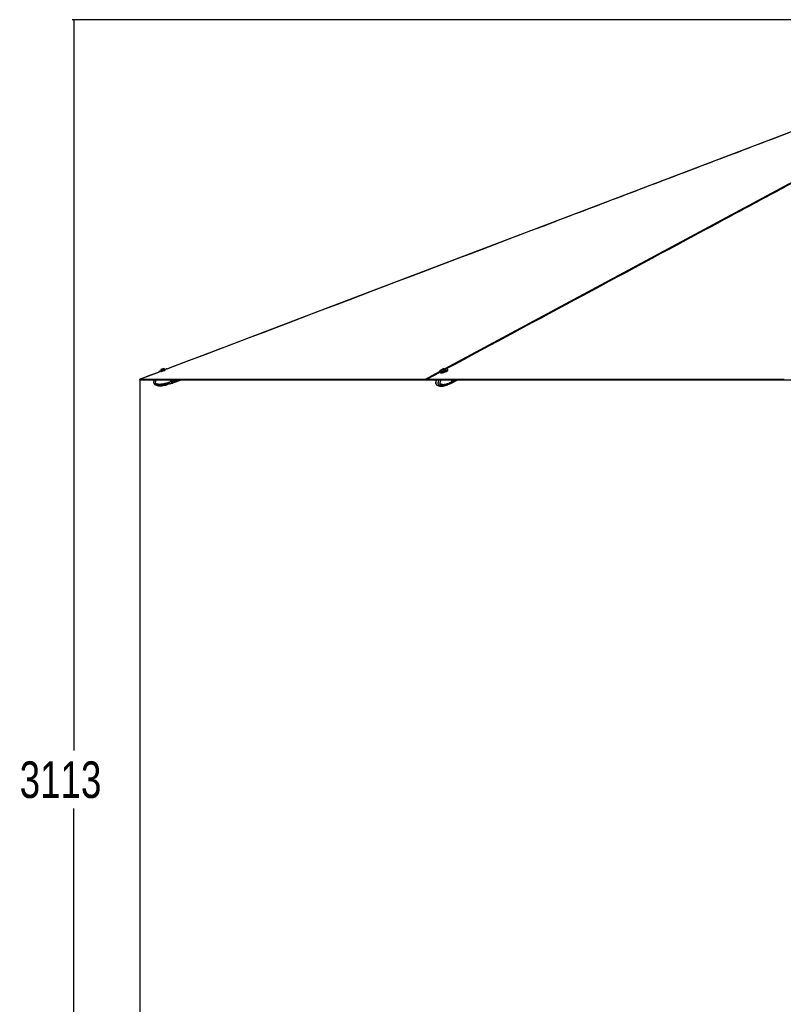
# Model space of a CAD drawing. Header units: millimetres. Extents: x 20 to 26560, y 16 to 17993.
# Tile 2 of 95: x 729 to 3857, y 4089 to 8122. Entities that reach past the tile are written whole.
import ezdxf

# ---------------------------------------------------------------- set-up
doc = ezdxf.new("R2010")
doc.units = ezdxf.units.MM
doc.layers.add('COMPONENT_GEOMETRY', color=7, linetype='Continuous')
doc.styles.add('SLDTEXTSTYLE0', font='TXT', dxfattribs={"width": 0.75})
doc.dimstyles.new('SLDDIMSTYLE0', dxfattribs={"dimtxt": 150, "dimasz": 6.604, "dimexe": 0, "dimexo": 0.0625, "dimgap": 37.5, "dimtad": 0, "dimtih": 1, "dimtoh": 1, "dimdec": 0, "dimlfac": 0.5, "dimrnd": 1e-09, "dimzin": 12, "dimdsep": 46, "dimtxsty": 'SLDTEXTSTYLE0', "dimsah": 1, "dimcen": 0.09, "dimadec": 0, "dimazin": 3, "dimtfac": 1, "dimtdec": 0, "dimtofl": 0, "dimtmove": 0, "dimatfit": 3, "dimfxl": 1, "dimfrac": 2, "dimtolj": 1, "dimtzin": 12, "dimarcsym": 0})

# ---------------------------------------------------------------- blocks, each defined once
blk = doc.blocks.new('_D_2')
at = {"layer": 'COMPONENT_GEOMETRY', "color": 7, "ltscale": 2}
for p, q in [((9012.3, 8122.3), (943.9, 8122.3)), ((950.2, 8122.3), (950.2, 5128.7)), ((950.2, 1897), (950.2, 4890.6)), ((8163.9, 1897), (943.9, 1897))]:
    blk.add_line(p, q, dxfattribs=at)
for points in [[(950.2, 8122.3), (949.2, 8115.7), (951.2, 8115.7)], [(950.2, 1897), (951.2, 1903.6), (949.2, 1903.6)]]:
    blk.add_solid(points, dxfattribs=at)
at = {"layer": 'COMPONENT_GEOMETRY', "color": 7, "ltscale": 2, "insert": (728.5, 5084), "char_height": 150, "attachment_point": 1, "style": 'SLDTEXTSTYLE0'}
blk.add_mtext('3113', dxfattribs=at)
blk = doc.blocks.new('_D_4')
at = {"layer": 'COMPONENT_GEOMETRY', "color": 7, "ltscale": 2}
for p, q in [((1221.2, 6646.7), (1221.2, 2855.5)), ((10006.5, 2222.9), (10006.5, 2868.2)), ((1221.2, 2861.9), (5392.1, 2861.9)), ((10006.5, 2861.9), (5835.5, 2861.9))]:
    blk.add_line(p, q, dxfattribs=at)
for points in [[(1221.2, 2861.9), (1227.8, 2860.8), (1227.8, 2862.9)], [(10006.5, 2861.9), (9999.9, 2862.9), (9999.9, 2860.8)]]:
    blk.add_solid(points, dxfattribs=at)
at = {"layer": 'COMPONENT_GEOMETRY', "color": 7, "ltscale": 2, "insert": (5392.1, 2936.2), "char_height": 150, "attachment_point": 1, "style": 'SLDTEXTSTYLE0'}
blk.add_mtext('4393', dxfattribs=at)

msp = doc.modelspace()

# ---------------------------------------------------------------- linework, layer by layer
at = {"color": 8, "linetype": 'Continuous', "lineweight": 25, "ltscale": 2}
for p, q in [((1300.18, 6678.8), (1223.33, 6649.61)), ((2390.43, 6649.61), (2447.94, 6680.5)), ((2449.49, 6677.1), (2398.32, 6649.61)), ((1352.25, 6642.2), (1350.22, 6647.65)), ((1352.81, 6642.41), (1366.88, 6647.65)), ((1354.54, 6637.79), (1380.97, 6647.65)), ((2501.4, 6640.82), (2499.6, 6647.65)), ((2501.19, 6636.42), (2522.46, 6647.65)), ((2501.79, 6641.03), (2514.33, 6647.65))]:
    msp.add_line(p, q, dxfattribs=at)
at = {"color": 7, "linetype": 'Continuous', "lineweight": 25, "ltscale": 2}
for p, q in [((1298.64, 6680.34), (1299.19, 6678.86)), ((1305.84, 6683.92), (1305.99, 6683.51)), ((1323.79, 6690.15), (1323.64, 6690.57)), ((1331.91, 6691.29), (1331.43, 6692.57)), ((2447.57, 6680.63), (2448.1, 6678.61)), ((2455.09, 6683.45), (2455.2, 6683.04)), ((2459.83, 6689.32), (2460.86, 6690.41)), ((2462.08, 6689.22), (2459.83, 6689.32)), ((2460.86, 6690.41), (2464.14, 6691.41)), ((2461.16, 6689.26), (2460.86, 6690.41)), ((2465.36, 6690.21), (2462.08, 6689.22)), ((2464.14, 6691.41), (2466.39, 6691.31)), ((2464.52, 6689.96), (2464.14, 6691.41)), ((2466.39, 6691.31), (2465.36, 6690.21)), ((2473.58, 6687.88), (2473.47, 6688.29)), ((2482.2, 6686.55), (2481.41, 6689.54)), ((1221.8, 6647.65), (2393.3, 6647.65)), ((1331.09, 6627.38), (1328.5, 6625.75)), ((1339.25, 6630.13), (1333.44, 6628.53)), ((1345.15, 6630.34), (1341.93, 6630.37)), ((1345.46, 6630.57), (1352.15, 6632.74)), ((1349.06, 6641.01), (1346.59, 6647.65)), ((1349.06, 6641.01), (1349.07, 6641.01)), ((1349.07, 6641.01), (1352.25, 6642.2)), ((1350.96, 6636.46), (1350.79, 6636.38)), ((1352.81, 6642.41), (1350.86, 6647.65)), ((1353.97, 6637.58), (1350.96, 6636.46)), ((1352.15, 6632.74), (1355.34, 6633.93)), ((1355.9, 6634.14), (1392.12, 6647.65)), ((1531.22, 6647.65), (1523.81, 6647.65)), ((1688.44, 6647.65), (1686.67, 6647.65)), ((2091.44, 6647.65), (2083.83, 6647.65)), ((2393.3, 6647.65), (2393.29, 6647.65)), ((2393.3, 6647.65), (5221.54, 6647.65)), ((2435.01, 6647.65), (2393.3, 6647.65)), ((2439.86, 6624.78), (2439.13, 6625.1)), ((2441.14, 6624.21), (2439.86, 6624.78)), ((2480.56, 6626.01), (2478.1, 6625.28)), ((2487.39, 6628.76), (2483.28, 6627.16)), ((2488.02, 6629.02), (2495.4, 6632.47)), ((2488.03, 6629), (2488.23, 6629)), ((2488.27, 6629.02), (2488.23, 6629)), ((2495.5, 6632.52), (2497.76, 6633.71)), ((2499.14, 6639.64), (2497.03, 6647.65)), ((2498.15, 6633.92), (2524.16, 6647.65)), ((2498.66, 6635.09), (2498.53, 6635.01)), ((2500.79, 6636.21), (2498.66, 6635.09)), ((2499.14, 6639.64), (2501.4, 6640.82)), ((2499.14, 6639.64), (2499.14, 6639.64)), ((2501.55, 6640.98), (2499.79, 6647.65)), ((2501.79, 6641.03), (2500.05, 6647.65)), ((3295.02, 6647.65), (3290.2, 6647.65)), ((3496.42, 6647.65), (3492.62, 6647.65))]:
    msp.add_line(p, q, dxfattribs=at)
at = {"color": 7, "linetype": 'Continuous', "lineweight": 25, "ltscale": 2, "flags": 128}
for points in [[(4692.62, 7968), (4444.32, 7873.65), (3985.61, 7699.38), (3166.49, 7388.21), (2123.96, 6992.17), (1665.24, 6817.92), (1640.01, 6808.33), (1614.78, 6798.75), (1589.57, 6789.17), (1564.93, 6779.81), (1541.1, 6770.76), (1518.1, 6762.02), (1495.92, 6753.6), (1474.08, 6745.3), (1459.11, 6739.61), (1441.92, 6733.08), (1422.5, 6725.71), (1400.86, 6717.49), (1377, 6708.42), (1350.92, 6698.51), (1331.91, 6691.29)], [(1299.19, 6678.86), (1295.68, 6677.53), (1265.1, 6665.91), (1232.54, 6653.55), (1221.17, 6649.23)], [(1298.87, 6680.85), (1299.06, 6680.92), (1299.87, 6681.23), (1301.3, 6681.76), (1303.28, 6682.5), (1305.74, 6683.42), (1308.57, 6684.47), (1311.67, 6685.63), (1314.89, 6686.83)], [(1305.84, 6683.92), (1306, 6683.98), (1306.78, 6684.28), (1308.15, 6684.79), (1310.01, 6685.48), (1312.22, 6686.31), (1314.62, 6687.2), (1317.03, 6688.1), (1319.26, 6688.93), (1321.16, 6689.64), (1322.59, 6690.17), (1323.43, 6690.49), (1323.64, 6690.57)], [(1308.63, 6690.03), (1308.84, 6690.11), (1309.69, 6690.42), (1311.05, 6690.93), (1312.72, 6691.55), (1314.44, 6692.19), (1315.96, 6692.76), (1317.04, 6693.16), (1317.52, 6693.34), (1317.53, 6693.35)], [(1314.89, 6686.83), (1318.12, 6688.03), (1321.21, 6689.19), (1324.05, 6690.25), (1326.51, 6691.16), (1328.49, 6691.9), (1329.92, 6692.44), (1330.73, 6692.74), (1330.91, 6692.81)], [(2476.86, 6685.07), (2474.27, 6683.84), (2471.29, 6682.66), (2468.02, 6681.57), (2464.61, 6680.64), (2461.19, 6679.88), (2457.91, 6679.34), (2454.9, 6679.03), (2452.28, 6678.97), (2450.16, 6679.16), (2448.63, 6679.59), (2447.74, 6680.25), (2447.57, 6680.63)], [(2456.71, 6687.45), (2456.24, 6687.26), (2453.51, 6686.08), (2451.21, 6684.87), (2449.46, 6683.68), (2448.32, 6682.57), (2447.83, 6681.57), (2447.99, 6680.79)], [(2455.09, 6683.77), (2455.24, 6683.19), (2456.04, 6682.76), (2457.46, 6682.56)], [(2457.46, 6682.56), (2459.38, 6682.61), (2461.66, 6682.9), (2464.14, 6683.41), (2466.63, 6684.1), (2468.95, 6684.93), (2470.91, 6685.82), (2472.39, 6686.72), (2473.26, 6687.56), (2473.47, 6688.27), (2473.31, 6688.57)], [(2459.7, 6688.66), (2461.14, 6688.73), (2462.88, 6689.04), (2464.66, 6689.55), (2466.2, 6690.17), (2467.27, 6690.82), (2467.71, 6691.39), (2467.44, 6691.79), (2466.52, 6691.97), (2465.08, 6691.9), (2463.34, 6691.58), (2461.56, 6691.08), (2460.02, 6690.45), (2458.95, 6689.81), (2458.51, 6689.24), (2458.78, 6688.84), (2459.7, 6688.66)], [(2480.96, 6689.52), (2480.93, 6689.79), (2480.4, 6690.53), (2479.21, 6691.06), (2477.42, 6691.37), (2475.09, 6691.43), (2472.33, 6691.25), (2470.09, 6690.97)], [(2481.41, 6689.54), (2481.42, 6689.51), (2481.27, 6688.57), (2480.43, 6687.49), (2478.94, 6686.3), (2476.86, 6685.07)], [(2477.65, 6682.07), (2479.73, 6683.3), (2481.22, 6684.49), (2482.06, 6685.57), (2482.21, 6686.51), (2482.2, 6686.55)], [(1223.33, 6649.61), (1224.93, 6649.61), (1231.36, 6649.61), (1234.58, 6649.61), (1241, 6649.61), (1244.22, 6649.61), (1250.64, 6649.61), (1253.86, 6649.61), (1260.29, 6649.61), (1263.5, 6649.61), (1266.71, 6649.61), (1273.14, 6649.61), (1276.36, 6649.61), (1282.78, 6649.61), (1286, 6649.61), (1292.42, 6649.61), (1295.64, 6649.61), (1298.85, 6649.61), (1305.28, 6649.61), (1308.49, 6649.61), (1314.92, 6649.61), (1318.14, 6649.61), (1324.56, 6649.61), (1327.78, 6649.61), (1334.2, 6649.61), (1337.42, 6649.61), (1340.63, 6649.61), (1347.06, 6649.61), (1350.27, 6649.61), (1356.7, 6649.61), (1359.91, 6649.61), (1366.34, 6649.61), (1369.56, 6649.61), (1375.98, 6649.61), (1379.2, 6649.61), (1382.41, 6649.61), (1388.84, 6649.61), (1392.05, 6649.61), (1398.48, 6649.61), (1401.69, 6649.61), (1408.12, 6649.61), (1411.34, 6649.61), (1417.76, 6649.61), (1420.98, 6649.61), (1424.19, 6649.61), (1430.62, 6649.61), (1433.83, 6649.61), (1440.26, 6649.61), (1443.47, 6649.61), (1449.9, 6649.61), (1453.12, 6649.61), (1456.33, 6649.61), (1462.76, 6649.61), (1465.97, 6649.61), (1472.4, 6649.61), (1475.61, 6649.61), (1482.04, 6649.61), (1485.25, 6649.61), (1491.68, 6649.61), (1494.89, 6649.61), (1498.11, 6649.61), (1504.54, 6649.61), (1507.75, 6649.61), (1514.18, 6649.61), (1517.39, 6649.61), (1523.82, 6649.61), (1527.03, 6649.61), (1533.46, 6649.61), (1536.67, 6649.61), (1539.89, 6649.61), (1546.32, 6649.61), (1549.53, 6649.61), (1555.96, 6649.61), (1559.17, 6649.61), (1565.6, 6649.61), (1568.81, 6649.61), (1575.24, 6649.61), (1578.45, 6649.61), (1581.67, 6649.61), (1588.09, 6649.61), (1591.31, 6649.61), (1597.74, 6649.61), (1600.95, 6649.61), (1607.38, 6649.61), (1610.59, 6649.61), (1613.81, 6649.61), (1620.23, 6649.61), (1623.45, 6649.61), (1629.87, 6649.61), (1633.09, 6649.61), (1639.52, 6649.61), (1642.73, 6649.61), (1649.16, 6649.61), (1652.37, 6649.61), (1655.58, 6649.61), (1662.01, 6649.61), (1665.23, 6649.61), (1671.65, 6649.61), (1674.87, 6649.61), (1681.3, 6649.61), (1684.51, 6649.61), (1690.94, 6649.61), (1694.15, 6649.61), (1697.36, 6649.61), (1703.79, 6649.61), (1707.01, 6649.61), (1713.43, 6649.61), (1716.65, 6649.61), (1723.07, 6649.61), (1726.29, 6649.61), (1732.72, 6649.61), (1735.93, 6649.61), (1739.14, 6649.61), (1745.57, 6649.61), (1748.78, 6649.61), (1755.21, 6649.61), (1758.43, 6649.61), (1764.85, 6649.61), (1768.07, 6649.61), (1771.28, 6649.61), (1777.71, 6649.61), (1780.92, 6649.61), (1787.35, 6649.61), (1790.56, 6649.61), (1796.99, 6649.61), (1800.21, 6649.61), (1806.63, 6649.61), (1809.85, 6649.61), (1813.06, 6649.61), (1819.49, 6649.61), (1822.7, 6649.61), (1829.13, 6649.61), (1832.34, 6649.61), (1838.77, 6649.61), (1841.98, 6649.61), (1848.41, 6649.61), (1851.63, 6649.61), (1854.84, 6649.61), (1861.27, 6649.61), (1864.48, 6649.61), (1870.91, 6649.61), (1874.12, 6649.61), (1880.55, 6649.61), (1883.76, 6649.61), (1890.19, 6649.61), (1893.41, 6649.61), (1896.62, 6649.61), (1903.05, 6649.61), (1906.26, 6649.61), (1912.69, 6649.61), (1915.9, 6649.61), (1922.33, 6649.61), (1925.54, 6649.61), (1928.76, 6649.61), (1935.18, 6649.61), (1938.4, 6649.61), (1944.83, 6649.61), (1948.04, 6649.61), (1954.47, 6649.61), (1957.68, 6649.61), (1964.11, 6649.61), (1967.32, 6649.61), (1970.54, 6649.61), (1976.96, 6649.61), (1980.18, 6649.61), (1986.6, 6649.61), (1989.82, 6649.61), (1996.25, 6649.61), (1999.46, 6649.61), (2005.89, 6649.61), (2009.1, 6649.61), (2012.32, 6649.61), (2018.74, 6649.61), (2021.96, 6649.61), (2028.38, 6649.61), (2031.6, 6649.61), (2038.03, 6649.61), (2041.24, 6649.61), (2047.67, 6649.61), (2050.88, 6649.61), (2054.09, 6649.61), (2060.52, 6649.61), (2063.74, 6649.61), (2070.16, 6649.61), (2073.38, 6649.61), (2079.8, 6649.61), (2083.02, 6649.61), (2086.23, 6649.61), (2092.66, 6649.61), (2095.87, 6649.61), (2102.3, 6649.61), (2105.51, 6649.61), (2111.94, 6649.61), (2115.16, 6649.61), (2121.58, 6649.61), (2124.8, 6649.61), (2128.01, 6649.61), (2134.44, 6649.61), (2137.65, 6649.61), (2144.08, 6649.61), (2147.29, 6649.61), (2153.72, 6649.61), (2156.93, 6649.61), (2163.36, 6649.61), (2166.58, 6649.61), (2169.79, 6649.61), (2176.22, 6649.61), (2179.43, 6649.61), (2185.86, 6649.61), (2189.07, 6649.61), (2195.5, 6649.61), (2198.71, 6649.61), (2205.14, 6649.61), (2208.35, 6649.61), (2211.57, 6649.61), (2218, 6649.61), (2221.21, 6649.61), (2227.64, 6649.61), (2230.85, 6649.61), (2237.28, 6649.61), (2240.49, 6649.61), (2243.71, 6649.61), (2250.13, 6649.61), (2253.35, 6649.61), (2259.77, 6649.61), (2262.99, 6649.61), (2269.42, 6649.61), (2272.63, 6649.61), (2279.06, 6649.61), (2282.27, 6649.61), (2285.49, 6649.61), (2291.91, 6649.61), (2295.13, 6649.61), (2301.55, 6649.61), (2304.77, 6649.61), (2311.2, 6649.61), (2314.41, 6649.61), (2320.84, 6649.61), (2324.05, 6649.61), (2327.26, 6649.61), (2333.69, 6649.61), (2336.91, 6649.61), (2343.33, 6649.61), (2346.55, 6649.61), (2352.97, 6649.61), (2356.19, 6649.61), (2362.61, 6649.61), (2365.83, 6649.61), (2369.04, 6649.61), (2375.47, 6649.61), (2378.68, 6649.61), (2384.56, 6649.61), (2390.43, 6649.61)], [(1281.57, 6647.65), (1281.2, 6647.18), (1279.15, 6643.83), (1277.92, 6641.01), (1277.14, 6637.66), (1277.14, 6634.93), (1277.7, 6632.67), (1279, 6630.29), (1281.94, 6627.46), (1284.33, 6626.05), (1287.52, 6624.74), (1291.65, 6623.66), (1296.84, 6622.91), (1303.19, 6622.63), (1310.76, 6622.95), (1322.75, 6624.55), (1328.13, 6625.78), (1328.13, 6625.78)], [(1352.81, 6642.41), (1352.8, 6642.4), (1352.77, 6642.39), (1352.72, 6642.37), (1352.65, 6642.34), (1352.56, 6642.31), (1352.47, 6642.28), (1352.36, 6642.24), (1352.25, 6642.2)], [(1353.97, 6637.58), (1353.82, 6638), (1353.64, 6638.48), (1353.44, 6639.01), (1353.22, 6639.59), (1352.99, 6640.21), (1352.75, 6640.86), (1352.5, 6641.52), (1352.25, 6642.2)], [(1354.54, 6637.79), (1354.38, 6638.21), (1354.2, 6638.69), (1354, 6639.22), (1353.78, 6639.8), (1353.55, 6640.42), (1353.31, 6641.07), (1353.07, 6641.73), (1352.81, 6642.41)], [(1355.9, 6634.14), (1355.81, 6634.37), (1355.55, 6635.07), (1355.12, 6636.22), (1354.54, 6637.79)], [(2398.32, 6649.61), (2402.2, 6649.61), (2417.72, 6649.61), (2425.48, 6649.61), (2441, 6649.61), (2448.75, 6649.61), (2464.27, 6649.61), (2472.03, 6649.61), (2487.55, 6649.61), (2495.31, 6649.61), (2503.07, 6649.61), (2518.58, 6649.61), (2526.34, 6649.61), (2541.86, 6649.61), (2549.62, 6649.61), (2565.14, 6649.61), (2572.9, 6649.61), (2580.65, 6649.61), (2596.17, 6649.61), (2603.93, 6649.61), (2619.45, 6649.61), (2627.21, 6649.61), (2642.72, 6649.61), (2650.48, 6649.61), (2666, 6649.61), (2673.76, 6649.61), (2681.52, 6649.61), (2697.04, 6649.61), (2704.79, 6649.61), (2720.31, 6649.61), (2728.07, 6649.61), (2743.59, 6649.61), (2751.35, 6649.61), (2766.86, 6649.61), (2774.62, 6649.61), (2782.38, 6649.61), (2797.9, 6649.61), (2805.66, 6649.61), (2821.18, 6649.61), (2828.93, 6649.61), (2844.45, 6649.61), (2852.21, 6649.61), (2867.73, 6649.61), (2875.49, 6649.61), (2883.25, 6649.61), (2898.76, 6649.61), (2906.52, 6649.61), (2922.04, 6649.61), (2929.8, 6649.61), (2945.32, 6649.61), (2953.08, 6649.61), (2960.83, 6649.61), (2976.35, 6649.61), (2984.11, 6649.61), (2999.63, 6649.61), (3007.39, 6649.61), (3022.9, 6649.61), (3030.66, 6649.61), (3046.18, 6649.61), (3053.94, 6649.61), (3061.7, 6649.61), (3077.22, 6649.61), (3084.97, 6649.61), (3100.49, 6649.61), (3108.25, 6649.61), (3123.77, 6649.61), (3131.53, 6649.61), (3147.04, 6649.61), (3154.8, 6649.61), (3162.56, 6649.61), (3178.08, 6649.61), (3185.84, 6649.61), (3201.36, 6649.61), (3209.11, 6649.61), (3224.63, 6649.61), (3232.39, 6649.61), (3247.91, 6649.61), (3255.67, 6649.61), (3263.43, 6649.61), (3278.94, 6649.61), (3286.7, 6649.61), (3302.22, 6649.61), (3309.98, 6649.61), (3325.5, 6649.61), (3333.26, 6649.61), (3341.01, 6649.61), (3356.53, 6649.61), (3364.29, 6649.61), (3379.81, 6649.61), (3387.57, 6649.61), (3403.08, 6649.61), (3410.84, 6649.61), (3426.36, 6649.61), (3434.12, 6649.61), (3441.88, 6649.61), (3457.4, 6649.61), (3465.15, 6649.61), (3480.67, 6649.61), (3488.43, 6649.61), (3503.95, 6649.61), (3511.71, 6649.61), (3527.22, 6649.61), (3534.98, 6649.61), (3542.74, 6649.61), (3558.26, 6649.61), (3566.02, 6649.61), (3581.54, 6649.61), (3589.29, 6649.61), (3604.81, 6649.61), (3612.57, 6649.61), (3628.09, 6649.61), (3635.85, 6649.61), (3643.61, 6649.61), (3659.12, 6649.61), (3666.88, 6649.61), (3682.4, 6649.61), (3690.16, 6649.61), (3705.68, 6649.61), (3713.44, 6649.61), (3721.19, 6649.61), (3736.71, 6649.61), (3744.47, 6649.61), (3759.99, 6649.61), (3767.75, 6649.61), (3783.26, 6649.61), (3791.02, 6649.61), (3806.54, 6649.61), (3814.3, 6649.61), (3822.06, 6649.61), (3837.58, 6649.61), (3845.33, 6649.61), (3860.85, 6649.61)], [(2497.76, 6633.71), (2499.19, 6634.65), (2500.79, 6636.21)], [(2498.15, 6633.92), (2499.59, 6634.86), (2501.19, 6636.42)]]:
    msp.add_lwpolyline(points, dxfattribs=at)
at = {"color": 8, "linetype": 'Continuous', "lineweight": 25, "ltscale": 2, "flags": 128}
for points in [[(2468.29, 6691.43), (3918.21, 7470.36), (4118.28, 7577.84), (4318.36, 7685.33), (4518.46, 7792.82), (4718.57, 7900.32), (4830.54, 7960.47)], [(1315.03, 6686.46), (1311.73, 6685.22), (1308.57, 6684.04), (1305.67, 6682.96), (1303.15, 6682.02), (1301.12, 6681.26), (1299.66, 6680.72), (1298.83, 6680.41), (1298.64, 6680.34)], [(1306.49, 6679.85), (1306.78, 6679.96), (1309.69, 6681.05), (1312.85, 6682.23), (1316.15, 6683.46)], [(1331.43, 6692.57), (1331.24, 6692.5), (1330.41, 6692.19), (1328.95, 6691.65), (1326.92, 6690.89), (1324.4, 6689.95), (1321.5, 6688.87), (1318.33, 6687.69), (1315.03, 6686.46)], [(1316.15, 6683.46), (1319.45, 6684.69), (1322.62, 6685.87), (1324.71, 6686.65)], [(2447.99, 6680.79), (2448.03, 6680.74), (2448.89, 6680.09), (2450.39, 6679.67), (2452.46, 6679.48), (2455.02, 6679.54), (2457.96, 6679.84), (2461.17, 6680.37), (2464.51, 6681.11), (2467.84, 6682.03), (2471.03, 6683.09), (2473.95, 6684.24), (2476.48, 6685.44)], [(1352.15, 6632.74), (1352.06, 6632.97), (1351.8, 6633.67), (1351.38, 6634.82), (1350.79, 6636.38)], [(1355.34, 6633.93), (1355.25, 6634.16), (1354.99, 6634.86), (1354.56, 6636.01), (1353.97, 6637.58)], [(2495.41, 6632.47), (2496.93, 6633.45), (2498.53, 6635.01)], [(2501.55, 6640.98), (2501.55, 6640.97), (2501.55, 6640.94), (2501.52, 6640.9), (2501.47, 6640.87), (2501.4, 6640.82)]]:
    msp.add_lwpolyline(points, dxfattribs=at)
at = {"color": 7, "linetype": 'Continuous', "lineweight": 25, "ltscale": 4}
for centre, radius, start, end in [((1299.01, 6680.48), 0.4, 110.4599, 200.4599), ((1316.41, 6682.78), 10.63, 137.00077, 173.79828), ((1316.41, 6682.78), 10.63, 47.12152, 83.91903), ((1331.05, 6692.43), 0.4, 20.4599, 110.4599), ((2452.61, 6731.06), 55.02, 269.19869, 297.07893), ((2451.87, 6733.25), 57.56, 272.1132, 296.41114), ((2465.46, 6681.4), 10.63, 127.32519, 167.16889), ((2465.46, 6681.4), 10.63, 42.35463, 82.19833), ((2472.73, 6692.34), 11.65, 294.0048, 318.8565), ((1353.83, 6638.12), 0.554, 285.39204, 14.27119), ((1355.13, 6634.49), 0.6, 290.4599, 20.4599), ((2496.44, 6639.13), 5.24, 326.21996, 18.8843), ((2496.84, 6639.34), 5.24, 326.21996, 18.8843)]:
    msp.add_arc(centre, radius, start, end, dxfattribs=at)
at = {"color": 8, "linetype": 'Continuous', "lineweight": 25, "ltscale": 4}
msp.add_arc((2474.43, 6692.2), 7.06, 286.88946, 337.728, dxfattribs=at)
at = {"color": 8, "linetype": 'Continuous', "lineweight": 25, "ltscale": 2}
for points, knots in [([(4693.35, 7967.9), (4616.94, 7938.86), (4437.66, 7870.71), (4155.49, 7763.5), (3846.84, 7646.24), (3538.2, 7528.99), (3229.55, 7411.73), (2493.88, 7132.26), (1861.1, 6891.88), (1331.2, 6690.59)], [0, 0, 0, 0, 0.0681806, 0.1599808, 0.2517809, 0.3435811, 0.4353814, 0.5271816, 1, 1, 1, 1]), ([(4842.58, 7962.97), (4791.64, 7935.57), (4668.01, 7869.07), (4471.57, 7763.5), (4253.36, 7646.24), (4035.13, 7528.99), (3816.9, 7411.73), (3297.21, 7132.52), (2850.26, 6892.4), (2476.05, 6691.37)], [0, 0, 0, 0, 0.06461381, 0.15682586, 0.24903788, 0.34125, 0.43346213, 0.52567423, 1, 1, 1, 1]), ([(1350.79, 6636.38), (1350.79, 6636.38), (1350.79, 6632.06), (1334.8, 6632.57), (1324.04, 6626.55), (1310.48, 6624.75), (1300.05, 6624.07), (1292.2, 6624.74), (1285.96, 6626.51), (1282.19, 6628.49), (1279.95, 6630.85), (1278.72, 6633.04), (1278.08, 6635.64), (1278.53, 6639.55), (1280.31, 6643.72), (1282.37, 6646.36), (1283.38, 6647.65)], [0, 0, 0, 0, 0.00000129, 0.1404092, 0.33011079, 0.46628692, 0.56493907, 0.67204178, 0.71845532, 0.77461379, 0.80741815, 0.82167655, 0.85572423, 0.89171045, 0.94708381, 1, 1, 1, 1]), ([(1290.66, 6647.65), (1289.85, 6646.86), (1287.75, 6644.81), (1285.32, 6641.44), (1283.81, 6638.19), (1283.49, 6636.05), (1283.74, 6634.96), (1284.24, 6634.09), (1285.53, 6632.81), (1288.06, 6631.56), (1293.11, 6630.12), (1300.07, 6629.54), (1309.86, 6630.03), (1322.22, 6632.04), (1335.76, 6635.72), (1345.04, 6639.41), (1349.06, 6641.01)], [0, 0, 0, 0, 0.040791, 0.1055878, 0.148573, 0.1686713, 0.1821039, 0.1877433, 0.2046287, 0.2463363, 0.2877811, 0.3935602, 0.4958527, 0.6403094, 0.8440282, 1, 1, 1, 1]), ([(2439.13, 6625.1), (2439.07, 6625.13), (2437.9, 6625.64), (2436.19, 6627.15), (2434.64, 6629.47), (2433.77, 6631.67), (2433.32, 6634.26), (2433.58, 6638.18), (2434.87, 6642.67), (2436.29, 6645.95), (2437.29, 6647.54), (2437.36, 6647.65)], [0, 0, 0, 0, 0.0100092, 0.1950253, 0.3030968, 0.3500729, 0.4622418, 0.580801, 0.7632178, 0.9826809, 1, 1, 1, 1]), ([(2498.53, 6635.01), (2498.53, 6635.01), (2494.19, 6635.01), (2489.01, 6628.42), (2477.39, 6625.76), (2467.71, 6623.27), (2459.66, 6622.72), (2453.75, 6623.35), (2449.08, 6625.13), (2446.3, 6627.1), (2444.69, 6629.46), (2443.81, 6631.65), (2443.36, 6634.25), (2443.73, 6638.17), (2445.33, 6642.68), (2447.06, 6645.98), (2448.27, 6647.56), (2448.35, 6647.65)], [0, 0, 0, 0, 0.000005, 0.1377982, 0.3239621, 0.457601, 0.5544155, 0.6595239, 0.7050725, 0.7601861, 0.7923794, 0.8063728, 0.8397858, 0.8751023, 0.9294424, 0.995617, 1, 1, 1, 1]), ([(2456.62, 6647.65), (2455.64, 6646.41), (2453.68, 6643.93), (2451.49, 6640.05), (2450.31, 6636.79), (2450.04, 6634.66), (2450.21, 6633.57), (2450.57, 6632.7), (2451.51, 6631.42), (2453.39, 6630.16), (2457.14, 6628.73), (2462.34, 6628.15), (2469.66, 6628.64), (2478.94, 6630.66), (2489.11, 6634.35), (2496.11, 6638.04), (2499.14, 6639.64)], [0, 0, 0, 0, 0.06268213, 0.12600311, 0.16800631, 0.18764704, 0.20077283, 0.20628247, 0.2227839, 0.26354342, 0.3040433, 0.40740189, 0.50735918, 0.64852304, 0.84759289, 1, 1, 1, 1])]:
    msp.add_open_spline(points, degree=3, knots=knots, dxfattribs=at)
at = {"color": 7, "linetype": 'Continuous', "lineweight": 25, "ltscale": 2}
for points, knots in [([(1223.33, 6649.61), (1222.8, 6649.58), (1222.05, 6649.53), (1221.37, 6649.3), (1221.17, 6649.23)], [0, 0, 0, 0, 0.70073263, 1, 1, 1, 1]), ([(1221.8, 6647.65), (1221.7, 6647.92), (1221.49, 6648.44), (1221.28, 6648.96), (1221.17, 6649.23)], [0, 0, 0, 0, 0.50002, 1, 1, 1, 1]), ([(1328.16, 6625.63), (1328.15, 6625.63), (1328.12, 6625.62), (1328.34, 6625.7), (1328.5, 6625.75)], [0, 0, 0, 0, 0.2889975, 1, 1, 1, 1]), ([(1331.09, 6627.38), (1331.25, 6627.52), (1331.56, 6627.78), (1332.35, 6628.18), (1333.02, 6628.42), (1333.39, 6628.52), (1333.44, 6628.53)], [0, 0, 0, 0, 0.31952499, 0.63963937, 0.94704475, 1, 1, 1, 1]), ([(1339.25, 6630.13), (1339.57, 6630.21), (1340.21, 6630.37), (1341.11, 6630.45), (1341.66, 6630.42), (1341.89, 6630.38), (1341.93, 6630.37)], [0, 0, 0, 0, 0.3056247, 0.6108176, 0.930643, 1, 1, 1, 1]), ([(1345.15, 6630.34), (1345.3, 6630.37), (1345.54, 6630.42), (1345.52, 6630.41), (1345.51, 6630.41)], [0, 0, 0, 0, 0.6381349, 1, 1, 1, 1]), ([(1349.07, 6641.01), (1349.32, 6640.38), (1349.82, 6639.13), (1350.47, 6637.57), (1350.81, 6636.77), (1350.95, 6636.47), (1350.96, 6636.46)], [0, 0, 0, 0, 0.35028106, 0.70058224, 0.98591097, 1, 1, 1, 1]), ([(2392.85, 6649.23), (2392.27, 6649.37), (2391.43, 6649.58), (2390.66, 6649.6), (2390.43, 6649.61)], [0, 0, 0, 0, 0.70075411, 1, 1, 1, 1]), ([(2398.32, 6649.61), (2397.03, 6649.58), (2395.19, 6649.53), (2393.39, 6649.3), (2392.85, 6649.23)], [0, 0, 0, 0, 0.7007287, 1, 1, 1, 1]), ([(2392.85, 6649.23), (2392.92, 6648.96), (2393.07, 6648.44), (2393.22, 6647.92), (2393.3, 6647.65)], [0, 0, 0, 0, 0.500014, 1, 1, 1, 1]), ([(2436.86, 6647.65), (2436.82, 6647.59), (2436.09, 6646.41), (2435.1, 6644.19), (2433.97, 6641.23), (2433.21, 6638.59), (2432.87, 6636.02), (2432.94, 6633.53), (2433.46, 6631.23), (2434.41, 6629.25), (2435.63, 6627.74), (2437.08, 6626.36), (2438.28, 6625.46), (2439.05, 6625.1), (2439.11, 6625.07)], [0, 0, 0, 0, 0.0098498, 0.1734466, 0.2886766, 0.3873391, 0.4856812, 0.5768791, 0.6630883, 0.7468636, 0.8208605, 0.887624, 0.9908397, 1, 1, 1, 1]), ([(2439.9, 6624.85), (2440.7, 6624.4), (2442.53, 6623.38), (2445.21, 6622.61), (2448.6, 6621.81), (2452.75, 6621.28), (2457.8, 6621.2), (2463.35, 6621.64), (2469.62, 6622.73), (2474.7, 6623.93), (2477.63, 6625), (2478.13, 6625.19)], [0, 0, 0, 0, 0.0614052, 0.1391348, 0.1904465, 0.3064557, 0.4430184, 0.5747442, 0.7444393, 0.9566662, 1, 1, 1, 1]), ([(2480.56, 6626.01), (2480.86, 6626.14), (2481.47, 6626.41), (2482.39, 6626.81), (2482.98, 6627.05), (2483.24, 6627.14), (2483.28, 6627.16)], [0, 0, 0, 0, 0.3195006, 0.6396072, 0.947046, 1, 1, 1, 1]), ([(2487.39, 6628.76), (2487.59, 6628.84), (2487.99, 6629), (2488.28, 6629.08), (2488.26, 6629.05), (2488.26, 6629.04)], [0, 0, 0, 0, 0.3931476, 0.7854688, 1, 1, 1, 1]), ([(2499.14, 6639.64), (2499.27, 6639.01), (2499.54, 6637.76), (2499.31, 6636.2), (2498.91, 6635.4), (2498.67, 6635.1), (2498.66, 6635.09)], [0, 0, 0, 0, 0.3503086, 0.7005753, 0.9859537, 1, 1, 1, 1]), ([(2500.89, 6636.29), (2501.05, 6636.51), (2501.47, 6637.08), (2501.62, 6637.84), (2501.71, 6638.3)], [0, 0, 0, 0, 0.3893732, 1, 1, 1, 1]), ([(2501.71, 6638.3), (2501.73, 6638.36), (2501.9, 6638.92), (2501.8, 6639.87), (2501.61, 6640.72), (2501.55, 6640.98)], [0, 0, 0, 0, 0.0717341, 0.7239208, 1, 1, 1, 1])]:
    msp.add_open_spline(points, degree=3, knots=knots, dxfattribs=at)

# ---------------------------------------------------------------- dimensions: what is measured, and where the dimension line sits
at = {"layer": 'COMPONENT_GEOMETRY', "color": 7, "ltscale": 2}
dim = msp.add_linear_dim(base=(950.2, 8122.33), p1=(8166.49, 1897.03), p2=(9014.84, 8122.33), angle=90, dimstyle='SLDDIMSTYLE0', dxfattribs=at)
dim.commit()
dim.dimension.update_dxf_attribs({"geometry": '_D_2', "text_midpoint": (950.2, 5009.68), "dimtype": 160})
dim = msp.add_linear_dim(base=(1221.17, 2861.86), p1=(10006.46, 2220.33), p2=(1221.17, 6649.23), dimstyle='SLDDIMSTYLE0', dxfattribs=at)
dim.commit()
dim.dimension.update_dxf_attribs({"geometry": '_D_4', "text_midpoint": (5613.81, 2861.86), "dimtype": 160})

doc.saveas('drawing.dxf')
